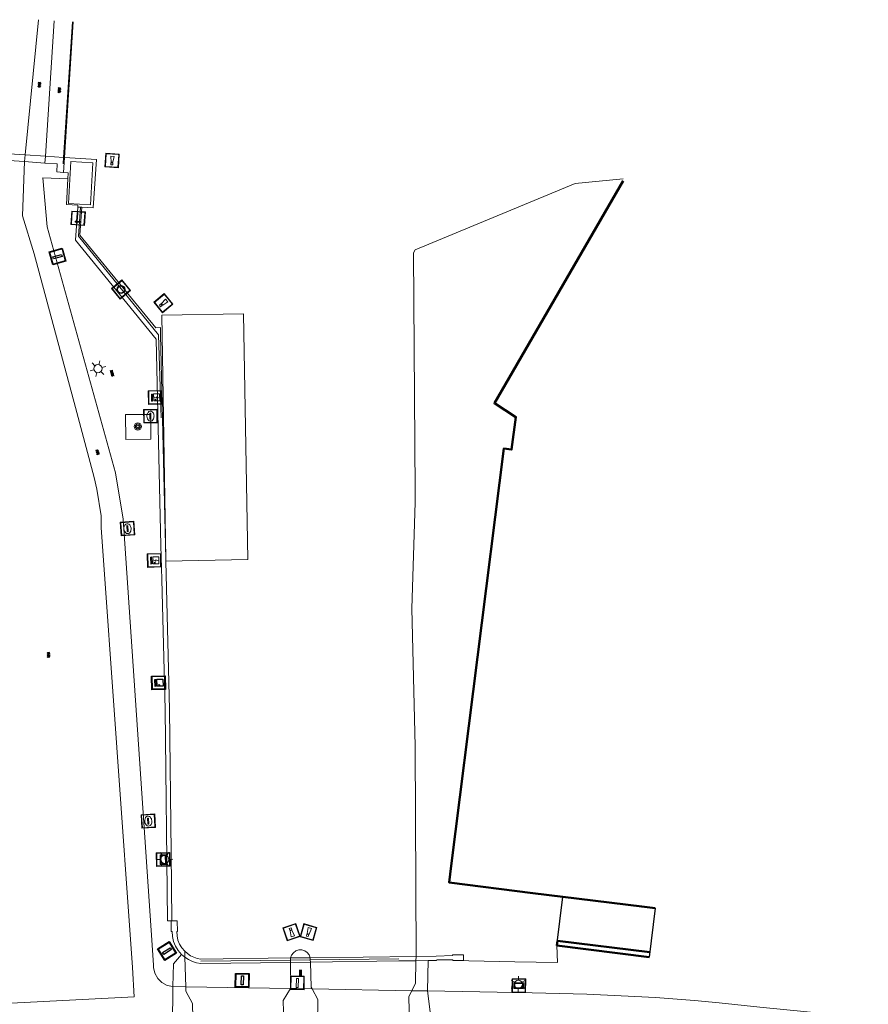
# Model space of a CAD drawing. Header units: metres. Extents: x 94284 to 94615, y 463170 to 463475.
# Tile 14 of 14: x 94548 to 94610, y 463398 to 463470. Entities that reach past the tile are written whole.
import ezdxf

# ---------------------------------------------------------------- set-up
doc = ezdxf.new("R2010")
doc.units = ezdxf.units.M
doc.layers.get('0').update_dxf_attribs({"linetype": 'CONTINUOUS'})
for name, color, linetype, lineweight, transparency in [('B-WE-BV-LEUNING-G', 251, 'CONTINUOUS', 13, 0.5), ('B-WE-GK-KADEMUUR-G', 251, 'CONTINUOUS', 13, 0.5), ('B-WE-GR-BOOM-S', 251, 'CONTINUOUS', 13, 0.5), ('B-WE-IE-MEUBILAIR_WATERWEGMEUBILAIR_MEERPAAL-S', 251, 'CONTINUOUS', 13, 0.5), ('B-WE-IE-MEUBILAIR_WATERWEGMEUBILAIR_MEERRING-S', 251, 'CONTINUOUS', 13, 0.5), ('B-WE-IE-MEUBILAIR_WEGMEUBILAIR_SLAGBOOM-S', 251, 'CONTINUOUS', 13, 0.5), ('B-WE-IE-TERREINAFSCHEIDING_KUNSTMATIG_HEKWERK-G', 251, 'CONTINUOUS', 13, 0.5), ('B-WE-KL-ET_LS_SR_BORD-S', 251, 'CONTINUOUS', 13, 0.6), ('B-WE-KL-ET_LS_VERDEELKAST-S', 251, 'CONTINUOUS', 13, 0.6), ('B-WE-KW-KUNSTWERK-GV', 251, 'CONTINUOUS', 13, 0.6), ('B-WE-OG-TOPOGRAFIE_BEBOUWING-GV', 132, 'CONTINUOUS', 50, 0.6), ('B-WE-OG-TOPOGRAFIE_WATER-GV', 251, 'CONTINUOUS', 13, 0.6), ('B-WE-OG-WATER_WOONBOOTLOCATIE-G', 251, 'CONTINUOUS', 13, 0.6), ('B-WE-RI-GWA_KOLK_STRAATKOLK-S', 251, 'CONTINUOUS', 13, 0.6), ('B-WE-RI-GWA_RIOOLPUT_INSPECTIEPUT-S', 251, 'CONTINUOUS', 13, 0.6), ('B-WE-VH-VERHARDING-GV', 251, 'CONTINUOUS', 13, 0.6), ('B-WE-VW-VRI-S', 251, 'CONTINUOUS', 13, 0.6)]:
    doc.layers.add(name, color=color, linetype=linetype, lineweight=lineweight, transparency=transparency)
doc.layers.add('B-WE-KL-ET_LS_OV_LICHTMAST-S', color=190, linetype='CONTINUOUS', lineweight=13)
for name, color, linetype in [('B_OVERBOUWLIJN_LIJN_1', 7, 'CONTINUOUS'), ('Q_VERKEERSREGELINSTALLATIEKAST', 7, 'CONTINUOUS'), ('Q_VERKEERSREGELINSTALLATIEPA00', 7, 'CONTINUOUS'), ('Q_VERKEERSREGELINSTALLATIEPAAL', 7, 'CONTINUOUS'), ('S_GBKN_SYMBOOL_GV_GROOT_0', 7, 'CONTINUOUS'), ('S_GBKN_SYMBOOL_GV_GROOT_1', 7, 'CONTINUOUS'), ('S_GBKN_SYMBOOL_OV_GROOT_0', 7, 'CONTINUOUS'), ('S_GBKN_SYMBOOL_OV_GROOT_1', 7, 'CONTINUOUS')]:
    doc.layers.add(name, color=color, linetype=linetype)

# ---------------------------------------------------------------- blocks, each defined once
blk = doc.blocks.new('Q_STRAATNAAMBORD')
for points in [[(-0.5, 0.5), (0.5, 0.5), (0.5, -0.5), (-0.5, -0.5)], [(-0.369, 0.22), (0.358, 0.22), (0.358, -0.214), (-0.369, -0.214)]]:
    blk.add_lwpolyline(points, close=True)
for points in [[(-0.442, 0.464), (0.438, 0.464, -0.414214), (0.459, 0.442), (0.459, -0.437, -0.414214), (0.438, -0.459), (-0.442, -0.459, -0.414214), (-0.463, -0.437), (-0.463, 0.442), (-0.463, 0.444), (-0.463, 0.446), (-0.463, 0.448), (-0.462, 0.45), (-0.461, 0.451), (-0.46, 0.453), (-0.459, 0.455), (-0.458, 0.456), (-0.457, 0.457), (-0.456, 0.459), (-0.454, 0.46), (-0.453, 0.461), (-0.451, 0.462), (-0.449, 0.462), (-0.447, 0.463), (-0.446, 0.463), (-0.444, 0.464), (-0.442, 0.464)], [(-0.287, 0.16), (0.281, 0.16, -0.414214), (0.303, 0.139), (0.303, -0.134, -0.414214), (0.281, -0.156), (-0.287, -0.156, -0.414214), (-0.308, -0.134), (-0.308, 0.139), (-0.308, 0.14), (-0.308, 0.142), (-0.307, 0.144), (-0.307, 0.146), (-0.306, 0.148), (-0.305, 0.149), (-0.304, 0.151), (-0.303, 0.152), (-0.302, 0.154), (-0.3, 0.155), (-0.299, 0.156), (-0.297, 0.157), (-0.296, 0.158), (-0.294, 0.159), (-0.292, 0.159), (-0.29, 0.16), (-0.288, 0.16), (-0.287, 0.16)]]:
    blk.add_lwpolyline(points, format="xyb")
blk = doc.blocks.new('Q_VERKEERSREGELINSTALLATIEKAST')
for points in [[(-0.5, 0.5), (0.5, 0.5), (0.5, -0.5), (-0.5, -0.5)], [(-0.262, 0.264), (0.25, 0.264), (0.25, 0.187), (-0.262, 0.187)], [(-0.262, 0.107), (0.25, 0.107), (0.25, -0.332), (-0.262, -0.332)]]:
    blk.add_lwpolyline(points, close=True)
blk.add_lwpolyline([(-0.442, 0.464), (0.438, 0.464, -0.414214), (0.459, 0.442), (0.459, -0.437, -0.414214), (0.438, -0.459), (-0.442, -0.459, -0.414214), (-0.463, -0.437), (-0.463, 0.442), (-0.463, 0.444), (-0.463, 0.446), (-0.463, 0.448), (-0.462, 0.45), (-0.461, 0.451), (-0.46, 0.453), (-0.459, 0.455), (-0.458, 0.456), (-0.457, 0.457), (-0.456, 0.459), (-0.454, 0.46), (-0.453, 0.461), (-0.451, 0.462), (-0.449, 0.462), (-0.447, 0.463), (-0.446, 0.463), (-0.444, 0.464), (-0.442, 0.464)], format="xyb")
blk.add_circle((-0.177, -0.034), 0.0354)
blk = doc.blocks.new('Q_ELEKTRAKAST')
for points in [[(-0.5, 0.5), (0.5, 0.5), (0.5, -0.5), (-0.5, -0.5)], [(-0.262, 0.264), (0.25, 0.264), (0.25, 0.187), (-0.262, 0.187)], [(-0.262, 0.107), (0.25, 0.107), (0.25, -0.332), (-0.262, -0.332)]]:
    blk.add_lwpolyline(points, close=True)
blk.add_lwpolyline([(-0.442, 0.464), (0.438, 0.464, -0.414214), (0.459, 0.442), (0.459, -0.437, -0.414214), (0.438, -0.459), (-0.442, -0.459, -0.414214), (-0.463, -0.437), (-0.463, 0.442), (-0.463, 0.444), (-0.463, 0.446), (-0.463, 0.448), (-0.462, 0.45), (-0.461, 0.451), (-0.46, 0.453), (-0.459, 0.455), (-0.458, 0.456), (-0.457, 0.457), (-0.456, 0.459), (-0.454, 0.46), (-0.453, 0.461), (-0.451, 0.462), (-0.449, 0.462), (-0.447, 0.463), (-0.446, 0.463), (-0.444, 0.464), (-0.442, 0.464)], format="xyb")
blk.add_lwpolyline([(-0.177, 0.001, -1), (-0.177, -0.069, -1)], format="xyb", close=True)
blk.add_lwpolyline([(0.044, 0.088), (-0.056, -0.112), (0.044, -0.112), (-0.056, -0.312)])
blk = doc.blocks.new('Q_LICHTMAST')
for points in [[(-0.26, 0.15), (-0.52, 0.3)], [(0, 0.3), (0, 0.6)], [(0.26, 0.15), (0.52, 0.3)], [(-0.26, -0.15), (-0.52, -0.3)], [(0, -0.3), (0, -0.6)], [(0.26, -0.15), (0.52, -0.3)]]:
    blk.add_lwpolyline(points)
blk.add_circle((0, 0), 0.3)
blk = doc.blocks.new('Q_VERKEERSREGELINSTALLATIEPAAL')
for points in [[(-0.5, 0.5), (0.5, 0.5), (0.5, -0.5), (-0.5, -0.5)], [(-0.08, 0.333), (0.071, 0.333), (0.071, -0.329), (-0.08, -0.329)]]:
    blk.add_lwpolyline(points, close=True)
blk.add_lwpolyline([(-0.442, 0.464), (0.438, 0.464, -0.414214), (0.459, 0.442), (0.459, -0.437, -0.414214), (0.438, -0.459), (-0.442, -0.459, -0.414214), (-0.463, -0.437), (-0.463, 0.442), (-0.463, 0.444), (-0.463, 0.446), (-0.463, 0.448), (-0.462, 0.45), (-0.461, 0.451), (-0.46, 0.453), (-0.459, 0.455), (-0.458, 0.456), (-0.457, 0.457), (-0.456, 0.459), (-0.454, 0.46), (-0.453, 0.461), (-0.451, 0.462), (-0.449, 0.462), (-0.447, 0.463), (-0.446, 0.463), (-0.444, 0.464), (-0.442, 0.464)], format="xyb")
blk = doc.blocks.new('Q_DRUKKNOPPAAL')
for points in [[(-0.5, 0.5), (0.5, 0.5), (0.5, -0.5), (-0.5, -0.5)], [(-0.08, 0.333), (0.071, 0.333), (0.071, -0.329), (-0.08, -0.329)]]:
    blk.add_lwpolyline(points, close=True)
blk.add_lwpolyline([(-0.442, 0.464), (0.438, 0.464, -0.414214), (0.459, 0.442), (0.459, -0.437, -0.414214), (0.438, -0.459), (-0.442, -0.459, -0.414214), (-0.463, -0.437), (-0.463, 0.442), (-0.463, 0.444), (-0.463, 0.446), (-0.463, 0.448), (-0.462, 0.45), (-0.461, 0.451), (-0.46, 0.453), (-0.459, 0.455), (-0.458, 0.456), (-0.457, 0.457), (-0.456, 0.459), (-0.454, 0.46), (-0.453, 0.461), (-0.451, 0.462), (-0.449, 0.462), (-0.447, 0.463), (-0.446, 0.463), (-0.444, 0.464), (-0.442, 0.464)], format="xyb")
blk = doc.blocks.new('Q_KOLK')
blk.add_lwpolyline([(-0.5, 0.5), (0.5, 0.5), (0.5, -0.5), (-0.5, -0.5)], close=True)
for points in [[(-0.442, 0.464), (0.438, 0.464, -0.414214), (0.459, 0.442), (0.459, -0.437, -0.414214), (0.438, -0.459), (-0.442, -0.459, -0.414214), (-0.463, -0.437), (-0.463, 0.442, -0.414214), (-0.442, 0.464)], [(-0.345, 0.105, 0.380426), (-0.276, -0.18)], [(-0.008, 0.266, 0.240218), (-0.345, 0.105)], [(-0.194, 0.045, 0.853344), (-0.194, -0.032)], [(0.331, 0.111, 0.240191), (-0.008, 0.266)], [(0.185, -0.032, 0.849746), (0.185, 0.045)], [(0.267, -0.176, 0.380426), (0.331, 0.111)], [(-0.276, -0.18, 0.148452), (0.012, -0.257)], [(0.012, -0.257, 0.131742), (0.267, -0.176)]]:
    blk.add_lwpolyline(points, format="xyb")
for points in [[(-0.194, 0.045), (0.185, 0.045)], [(0.185, -0.032), (-0.194, -0.032)]]:
    blk.add_lwpolyline(points)
blk = doc.blocks.new('Q_INSPECTIE_OF_RIOOLPUT')
blk.add_lwpolyline([(-0.5, 0.5), (0.5, 0.5), (0.5, -0.5), (-0.5, -0.5)], close=True)
for points in [[(-0.442, 0.464), (0.438, 0.464, -0.414214), (0.459, 0.442), (0.459, -0.437, -0.414214), (0.438, -0.459), (-0.442, -0.459, -0.414214), (-0.463, -0.437), (-0.463, 0.442), (-0.463, 0.444), (-0.463, 0.446), (-0.463, 0.448), (-0.462, 0.45), (-0.461, 0.451), (-0.46, 0.453), (-0.459, 0.455), (-0.458, 0.456), (-0.457, 0.457), (-0.456, 0.459), (-0.454, 0.46), (-0.453, 0.461), (-0.451, 0.462), (-0.449, 0.462), (-0.447, 0.463), (-0.446, 0.463), (-0.444, 0.464), (-0.442, 0.464)], [(-0.345, 0.105, 0.380426), (-0.276, -0.18)], [(-0.008, 0.266, 0.240218), (-0.345, 0.105)], [(-0.194, 0.045, 0.853344), (-0.194, -0.032)], [(0.331, 0.111, 0.240191), (-0.008, 0.266)], [(0.185, -0.032, 0.849746), (0.185, 0.045)], [(0.267, -0.176, 0.380426), (0.331, 0.111)], [(-0.276, -0.18, 0.148452), (0.012, -0.257)], [(0.012, -0.257, 0.131742), (0.267, -0.176)]]:
    blk.add_lwpolyline(points, format="xyb")
for points in [[(-0.194, 0.045), (0.185, 0.045)], [(0.185, -0.032), (-0.194, -0.032)]]:
    blk.add_lwpolyline(points)
blk = doc.blocks.new('Q_SLAGBOOM')
blk.add_lwpolyline([(-0.5, 0.5), (0.5, 0.5), (0.5, -0.5), (-0.5, -0.5)], close=True)
blk.add_lwpolyline([(-0.442, 0.464), (0.438, 0.464, -0.414214), (0.459, 0.442), (0.459, -0.437, -0.414214), (0.438, -0.459), (-0.442, -0.459, -0.414214), (-0.463, -0.437), (-0.463, 0.442), (-0.463, 0.444), (-0.463, 0.446), (-0.463, 0.448), (-0.462, 0.45), (-0.461, 0.451), (-0.46, 0.453), (-0.459, 0.455), (-0.458, 0.456), (-0.457, 0.457), (-0.456, 0.459), (-0.454, 0.46), (-0.453, 0.461), (-0.451, 0.462), (-0.449, 0.462), (-0.447, 0.463), (-0.446, 0.463), (-0.444, 0.464), (-0.442, 0.464)], format="xyb")
for points in [[(-0.29, 0.043), (-0.375, 0.043), (-0.375, 0.105)], [(-0.375, 0.105), (-0.29, 0.105)], [(-0.29, 0.105), (-0.29, 0.204)], [(-0.29, 0.204), (-0.226, 0.204), (-0.226, 0.105)], [(-0.226, 0.043), (-0.226, -0.197), (-0.29, -0.197), (-0.29, 0.043)], [(-0.226, 0.105), (0.37, 0.105), (0.37, 0.043), (-0.226, 0.043)]]:
    blk.add_lwpolyline(points)
blk = doc.blocks.new('Q_MEERRING')
blk.add_lwpolyline([(-0.5, 0.5), (0.5, 0.5), (0.5, -0.5), (-0.5, -0.5)], close=True)
blk.add_lwpolyline([(-0.442, 0.464), (0.438, 0.464, -0.414214), (0.459, 0.442), (0.459, -0.437, -0.414214), (0.438, -0.459), (-0.442, -0.459, -0.414214), (-0.463, -0.437), (-0.463, 0.442), (-0.463, 0.444), (-0.463, 0.446), (-0.463, 0.448), (-0.462, 0.45), (-0.461, 0.451), (-0.46, 0.453), (-0.459, 0.455), (-0.458, 0.456), (-0.457, 0.457), (-0.456, 0.459), (-0.454, 0.46), (-0.453, 0.461), (-0.451, 0.462), (-0.449, 0.462), (-0.447, 0.463), (-0.446, 0.463), (-0.444, 0.464), (-0.442, 0.464)], format="xyb")
for radius in [0.3, 0.3, 0.25, 0.25]:
    blk.add_circle((0, 0), radius)
blk = doc.blocks.new('Q_BOOM')
for radius in [0.27, 0.18, 0.09]:
    blk.add_circle((0, 0), radius)
blk = doc.blocks.new('Q_MEERPAAL')
for points in [[(-0.5, 0.5), (0.5, 0.5), (0.5, -0.5), (-0.5, -0.5)], [(-0.076, 0.32), (0.068, 0.32), (0.068, 0.17), (-0.076, 0.17)]]:
    blk.add_lwpolyline(points, close=True)
blk.add_lwpolyline([(-0.442, 0.464), (0.438, 0.464, -0.414214), (0.459, 0.442), (0.459, -0.437, -0.414214), (0.438, -0.459), (-0.442, -0.459, -0.414214), (-0.463, -0.437), (-0.463, 0.442), (-0.463, 0.444), (-0.463, 0.446), (-0.463, 0.448), (-0.462, 0.45), (-0.461, 0.451), (-0.46, 0.453), (-0.459, 0.455), (-0.458, 0.456), (-0.457, 0.457), (-0.456, 0.459), (-0.454, 0.46), (-0.453, 0.461), (-0.451, 0.462), (-0.449, 0.462), (-0.447, 0.463), (-0.446, 0.463), (-0.444, 0.464), (-0.442, 0.464)], format="xyb")
for points in [[(-0.076, 0.124), (-0.136, -0.311)], [(-0.076, 0.124), (0.068, 0.124)], [(0.068, 0.124), (0.122, -0.311)], [(-0.136, -0.311), (0.122, -0.311)]]:
    blk.add_lwpolyline(points)
blk = doc.blocks.new('S_GBKN_SYMBOOL_OV_GROOT')
for points in [[(-0.21875, 0.0625), (0.21875, 0.0625)], [(-0.21875, 0), (0.21875, 0)], [(-0.1875, 0.0625), (-0.1875, 0)], [(-0.125, 0.09375), (-0.125, 0.0625)], [(-0.125, 0), (-0.125, -0.0625)], [(-0.0625, 0.0625), (-0.0625, 0)], [(0, 0.09375), (0, 0.0625)], [(0, 0), (0, -0.0625)], [(0.0625, 0.0625), (0.0625, 0)], [(0.125, 0.09375), (0.125, 0.0625)], [(0.125, 0), (0.125, -0.0625)], [(0.1875, 0.0625), (0.1875, 0)], [(-0.21875, -0.0625), (0.21875, -0.0625)], [(-0.1875, -0.0625), (-0.1875, -0.09375)], [(-0.0625, -0.0625), (-0.0625, -0.09375)], [(0.0625, -0.0625), (0.0625, -0.09375)], [(0.1875, -0.0625), (0.1875, -0.09375)]]:
    blk.add_lwpolyline(points)
blk = doc.blocks.new('S_GBKN_SYMBOOL_GV_GROOT')
for points in [[(-0.1875, 0.03125), (-0.09375, 0.09375)], [(-0.1875, -0.0625), (0.0625, 0.09375)], [(-0.1875, 0.09375), (0.125, -0.09375)], [(-0.1875, 0), (-0.03125, -0.09375)], [(-0.125, -0.09375), (0.1875, 0.09375)], [(-0.0625, 0.09375), (0.1875, -0.0625)], [(0.03125, -0.09375), (0.1875, 0)], [(0.09375, 0.09375), (0.1875, 0.03125)]]:
    blk.add_lwpolyline(points)

msp = doc.modelspace()

# ---------------------------------------------------------------- linework, layer by layer
at = {"layer": 'B-WE-BV-LEUNING-G'}
for p, q in [((94551.694, 463469.58), (94551.038, 463459.663)), ((94551.038, 463459.663), (94551.007, 463459.198)), ((94561.108, 463400.786), (94567.675, 463400.869)), ((94567.675, 463400.869), (94569.13, 463400.887)), ((94569.13, 463400.887), (94575.626, 463400.969))]:
    msp.add_line(p, q, dxfattribs=at)
at = {"layer": 'B-WE-GK-KADEMUUR-G'}
msp.add_lwpolyline([(94559.927, 463401.524), (94559.718, 463401.769), (94559.552, 463402.044), (94559.431, 463402.342), (94559.359, 463402.655), (94559.339, 463402.976), (94559.394, 463402.976), (94559.367, 463403.757), (94558.987, 463403.757)], dxfattribs=at)
at = {"layer": 'B-WE-IE-TERREINAFSCHEIDING_KUNSTMATIG_HEKWERK-G'}
msp.add_lwpolyline([(94558.2, 463440.595), (94557.996, 463446.664), (94552.15, 463453.9), (94552.279, 463456.019)], dxfattribs=at)
at = {"layer": 'B-WE-KW-KUNSTWERK-GV'}
for p, q in [((94551.113, 463459.658), (94551.761, 463469.576)), ((94548.225, 463459.842), (94543.906, 463460.118)), ((94549.715, 463459.747), (94548.225, 463459.842)), ((94543.854, 463459.638), (94548.177, 463459.349)), ((94548.177, 463459.349), (94549.683, 463459.249)), ((94551.038, 463459.663), (94549.715, 463459.747)), ((94551.113, 463459.658), (94551.038, 463459.663)), ((94551.041, 463458.563), (94551.113, 463459.658)), ((94552.098, 463456.016), (94552.279, 463456.019)), ((94552.279, 463456.019), (94552.388, 463456.021)), ((94558.987, 463403.757), (94558.938, 463403.757)), ((94559.939, 463401.082), (94559.927, 463401.524)), ((94569.125, 463401.049), (94567.673, 463401.03)), ((94567.673, 463401.03), (94567.675, 463400.869)), ((94567.675, 463400.869), (94567.677, 463400.706)), ((94576.875, 463401.147), (94569.125, 463401.049)), ((94569.13, 463400.887), (94569.125, 463401.049)), ((94569.136, 463400.725), (94569.13, 463400.887)), ((94569.198, 463398.883), (94569.136, 463400.725)), ((94576.875, 463401.147), (94576.87, 463400.827)), ((94577.712, 463398.612), (94577.772, 463400.839)), ((94559.058, 463398.943), (94559.031, 463395.443)), ((94567.674, 463398.799), (94567.145, 463397.904)), ((94569.259, 463398.77), (94569.198, 463398.883)), ((94578.029, 463396.104), (94577.712, 463398.612)), ((94567.145, 463397.904), (94567.18, 463396.248))]:
    msp.add_line(p, q, dxfattribs=at)
for points in [[(94549.683, 463459.249), (94550.576, 463459.189), (94550.551, 463458.598), (94551.041, 463458.563)], [(94552.388, 463456.021), (94553.213, 463455.976), (94553.459, 463459.508), (94551.113, 463459.658)], [(94551.402, 463456.273), (94553.019, 463456.183), (94553.191, 463459.269), (94551.574, 463459.359), (94551.402, 463456.273)], [(94551.041, 463458.563), (94551.377, 463458.539), (94551.352, 463458.083)], [(94551.352, 463458.083), (94551.251, 463456.208), (94552.1, 463456.154), (94552.098, 463456.016)], [(94558.938, 463403.757), (94558.935, 463402.977), (94558.997, 463402.977), (94559.026, 463402.604), (94559.113, 463402.239), (94559.256, 463401.894), (94559.453, 463401.575), (94559.697, 463401.291)], [(94567.673, 463401.03), (94561.109, 463400.946), (94560.846, 463400.996), (94560.591, 463401.08), (94560.351, 463401.198), (94560.128, 463401.347), (94559.927, 463401.524)], [(94569.125, 463401.049), (94569.043, 463401.257), (94568.903, 463401.43), (94568.717, 463401.555), (94568.503, 463401.618), (94568.28, 463401.616), (94568.068, 463401.547), (94567.886, 463401.418), (94567.75, 463401.24), (94567.673, 463401.031), (94567.673, 463401.03)], [(94559.697, 463401.291), (94559.096, 463400.593), (94559.058, 463398.943)], [(94560, 463398.927), (94559.939, 463401.082), (94559.939, 463401.082)], [(94576.87, 463400.827), (94576.847, 463399.194), (94576.568, 463398.633)], [(94580.356, 463400.846), (94580.352, 463401.263), (94579.556, 463401.26), (94579.556, 463401.218), (94578.362, 463401.167), (94576.875, 463401.147)], [(94577.772, 463400.839), (94578.369, 463400.847), (94578.392, 463400.89)], [(94578.392, 463400.89), (94579.564, 463400.885), (94579.564, 463400.837), (94580.356, 463400.846)], [(94567.677, 463400.706), (94567.702, 463398.847), (94567.674, 463398.799)], [(94560.532, 463395.588), (94560.495, 463397.701), (94560.009, 463398.594), (94560, 463398.927)], [(94569.664, 463396.206), (94569.684, 463397.99), (94569.259, 463398.77)], [(94576.568, 463398.633), (94576.36, 463398.214), (94576.397, 463396.117)]]:
    msp.add_lwpolyline(points, dxfattribs=at)
at = {"layer": 'B-WE-OG-TOPOGRAFIE_BEBOUWING-GV'}
msp.add_line((94587.206, 463401.947), (94593.968, 463401.1), dxfattribs=at)
for points in [[(94592.055, 463457.955), (94582.625, 463441.655), (94584.195, 463440.645), (94583.875, 463438.265), (94583.305, 463438.335), (94579.44, 463407.774), (94579.31, 463406.553), (94585.436, 463405.785), (94587.635, 463405.519), (94593.421, 463404.796), (94594.414, 463404.672)], [(94594.012, 463401.447), (94587.25, 463402.294), (94587.206, 463401.947)]]:
    msp.add_lwpolyline(points, dxfattribs=at)
at = {"layer": 'B-WE-OG-TOPOGRAFIE_WATER-GV'}
for p, q in [((94588.529, 463457.742), (94592.058, 463458.091)), ((94552.249, 463453.968), (94552.388, 463456.021)), ((94558.546, 463430.097), (94558.543, 463430.226))]:
    msp.add_line(p, q, dxfattribs=at)
for points in [[(94576.875, 463401.147), (94576.805, 463416.553), (94576.57, 463426.62), (94576.818, 463434.384), (94576.805, 463435.228), (94576.696, 463452.672), (94576.819, 463452.888), (94588.529, 463457.742)], [(94558.543, 463430.226), (94558.155, 463446.669), (94558.15, 463447.203), (94557.802, 463447.188), (94552.249, 463453.968)], [(94558.987, 463403.757), (94558.927, 463408.773), (94558.802, 463419.234), (94558.546, 463430.097)]]:
    msp.add_lwpolyline(points, dxfattribs=at)
at = {"layer": 'B-WE-OG-WATER_WOONBOOTLOCATIE-G'}
for points in [[(94564.234, 463448.198), (94558.235, 463448.094), (94558.543, 463430.226)], [(94558.546, 463430.097), (94564.544, 463430.2), (94564.234, 463448.198)], [(94558.543, 463430.226), (94558.545, 463430.097), (94558.546, 463430.097)]]:
    msp.add_lwpolyline(points, dxfattribs=at)
at = {"layer": 'B-WE-VH-VERHARDING-GV'}
for p, q in [((94548.225, 463459.842), (94549.198, 463469.744)), ((94550.346, 463469.669), (94549.715, 463459.747)), ((94548.177, 463459.349), (94548.225, 463459.842)), ((94549.715, 463459.747), (94549.683, 463459.249)), ((94557.445, 463440.832), (94555.595, 463440.825)), ((94567.677, 463400.706), (94569.136, 463400.725)), ((94576.87, 463400.827), (94577.772, 463400.839)), ((94559.058, 463398.943), (94560, 463398.927)), ((94560, 463398.927), (94567.674, 463398.799)), ((94569.259, 463398.77), (94576.568, 463398.633)), ((94576.568, 463398.633), (94577.712, 463398.612)), ((94546.074, 463397.67), (94556.227, 463398.174))]:
    msp.add_line(p, q, dxfattribs=at)
for points in [[(94553.804, 463433.41), (94553.473, 463435.36), (94553.3, 463436.215), (94551.919, 463441.349), (94548.879, 463452.588), (94548.04, 463455.372), (94548.177, 463459.349)], [(94551.352, 463458.083), (94549.528, 463458.157), (94549.843, 463454.582)], [(94552.098, 463456.016), (94551.929, 463453.599), (94557.84, 463446.342)], [(94549.843, 463454.582), (94554.845, 463436.563), (94555.411, 463433.166), (94557.505, 463402.333), (94557.636, 463400.502), (94557.648, 463400.333), (94557.736, 463399.91), (94557.943, 463399.53), (94558.251, 463399.227), (94558.634, 463399.025), (94559.058, 463398.943)], [(94557.84, 463446.342), (94558.182, 463431.237), (94558.248, 463428.748), (94558.482, 463419.23), (94558.667, 463403.753), (94558.938, 463403.757)], [(94555.595, 463440.825), (94555.602, 463439.008), (94557.452, 463439.015), (94557.445, 463440.832)], [(94556.227, 463398.174), (94556.089, 463400.331), (94553.81, 463432.563), (94553.804, 463433.41)], [(94580.356, 463400.846), (94580.75, 463400.825), (94584.127, 463400.735), (94587.239, 463400.705), (94587.206, 463401.947)], [(94559.697, 463401.291), (94559.938, 463401.083), (94559.939, 463401.082)], [(94559.939, 463401.082), (94560.204, 463400.909), (94560.491, 463400.772), (94560.794, 463400.675), (94561.107, 463400.62), (94567.677, 463400.706)], [(94569.136, 463400.725), (94575.628, 463400.81), (94576.87, 463400.827)], [(94567.674, 463398.799), (94568.138, 463398.791), (94569.259, 463398.77)], [(94577.712, 463398.612), (94585.388, 463398.479), (94589.401, 463398.367), (94594.428, 463398.125), (94597.28, 463397.922), (94599.102, 463397.738), (94602.068, 463397.431), (94608.27, 463396.82), (94610.024, 463396.679)]]:
    msp.add_lwpolyline(points, dxfattribs=at)
at = {"layer": 'B_OVERBOUWLIJN_LIJN_1'}
msp.add_lwpolyline([(94594.414, 463404.672), (94593.968, 463401.1), (94587.206, 463401.947), (94587.635, 463405.519)], dxfattribs=at)

# ---------------------------------------------------------------- block references
at = {"layer": 'B-WE-GR-BOOM-S', "rotation": 0.2167938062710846}
msp.add_blockref('Q_BOOM', (94556.489, 463439.956), dxfattribs=at)
at = {"layer": 'B-WE-IE-MEUBILAIR_WATERWEGMEUBILAIR_MEERPAAL-S'}
for p, rotation in [((94554.6, 463459.43), 176.3446787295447), ((94558.36, 463448.98), 129.3183866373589), ((94567.753, 463402.918), 18.02860257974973), ((94568.998, 463402.922), 163.5959654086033)]:
    msp.add_blockref('Q_MEERPAAL', p, dxfattribs=dict(at, rotation=rotation))
at = {"layer": 'B-WE-IE-MEUBILAIR_WATERWEGMEUBILAIR_MEERRING-S', "rotation": 129.3183866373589}
msp.add_blockref('Q_MEERRING', (94555.257, 463449.985), dxfattribs=at)
at = {"layer": 'B-WE-IE-MEUBILAIR_WEGMEUBILAIR_SLAGBOOM-S', "rotation": 86.00030913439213}
msp.add_blockref('Q_SLAGBOOM', (94552.112, 463455.199), dxfattribs=at)
at = {"layer": 'B-WE-KL-ET_LS_OV_LICHTMAST-S'}
for p, rotation in [((94553.563, 463444.189), 105.5144346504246), ((94558.465, 463408.247), 90.68483649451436), ((94584.37, 463399.104), 179.0073506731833)]:
    msp.add_blockref('Q_LICHTMAST', p, dxfattribs=dict(at, rotation=rotation))
at = {"layer": 'B-WE-KL-ET_LS_SR_BORD-S'}
for p, rotation in [((94558.348, 463408.237), 90.68483649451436), ((94584.409, 463399.003), 179.0073506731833)]:
    msp.add_blockref('Q_STRAATNAAMBORD', p, dxfattribs=dict(at, rotation=rotation))
at = {"layer": 'B-WE-KL-ET_LS_VERDEELKAST-S'}
for p, rotation in [((94557.756, 463442.085), 91.29704132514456), ((94557.691, 463430.15), 91.51893753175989)]:
    msp.add_blockref('Q_ELEKTRAKAST', p, dxfattribs=dict(at, rotation=rotation))
at = {"layer": 'B-WE-RI-GWA_KOLK_STRAATKOLK-S'}
for p, rotation in [((94555.738, 463432.476), 93.88523374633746), ((94557.257, 463411.058), 93.88523374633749)]:
    msp.add_blockref('Q_KOLK', p, dxfattribs=dict(at, rotation=rotation))
at = {"layer": 'B-WE-RI-GWA_RIOOLPUT_INSPECTIEPUT-S', "rotation": 90.22073113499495}
msp.add_blockref('Q_INSPECTIE_OF_RIOOLPUT', (94557.417, 463440.711), dxfattribs=at)
at = {"layer": 'B-WE-VW-VRI-S', "rotation": 178.9288959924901}
msp.add_blockref('Q_DRUKKNOPPAAL', (94568.176, 463399.207), dxfattribs=at)
at = {"layer": 'Q_VERKEERSREGELINSTALLATIEKAST', "rotation": 91.40833286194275}
msp.add_blockref('Q_VERKEERSREGELINSTALLATIEKAST', (94558.004, 463421.19), dxfattribs=at)
at = {"layer": 'Q_VERKEERSREGELINSTALLATIEPA00', "rotation": 179.0409531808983}
msp.add_blockref('Q_VERKEERSREGELINSTALLATIEPAAL', (94564.14, 463399.39), dxfattribs=at)
at = {"layer": 'Q_VERKEERSREGELINSTALLATIEPAAL'}
for p, rotation in [((94550.606, 463452.402), 105.5144346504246), ((94558.625, 463401.539), 121.6976056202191)]:
    msp.add_blockref('Q_VERKEERSREGELINSTALLATIEPAAL', p, dxfattribs=dict(at, rotation=rotation))
at = {"layer": 'S_GBKN_SYMBOOL_GV_GROOT_0'}
for p, rotation in [((94553.549, 463438.072), 105.0556802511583), ((94549.96, 463423.226), 91.21736099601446)]:
    msp.add_blockref('S_GBKN_SYMBOOL_GV_GROOT', p, dxfattribs=dict(at, rotation=rotation))
at = {"layer": 'S_GBKN_SYMBOOL_GV_GROOT_1'}
for p, rotation in [((94549.291, 463464.971), 84.38915882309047), ((94550.753, 463464.581), 86.26040301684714)]:
    msp.add_blockref('S_GBKN_SYMBOOL_GV_GROOT', p, dxfattribs=dict(at, rotation=rotation))
at = {"layer": 'S_GBKN_SYMBOOL_OV_GROOT_0', "rotation": 105.5144346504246}
msp.add_blockref('S_GBKN_SYMBOOL_OV_GROOT', (94554.613, 463443.852), dxfattribs=at)
at = {"layer": 'S_GBKN_SYMBOOL_OV_GROOT_1', "rotation": 90.76075089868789}
msp.add_blockref('S_GBKN_SYMBOOL_OV_GROOT', (94568.415, 463399.952), dxfattribs=at)

doc.saveas('drawing.dxf')
